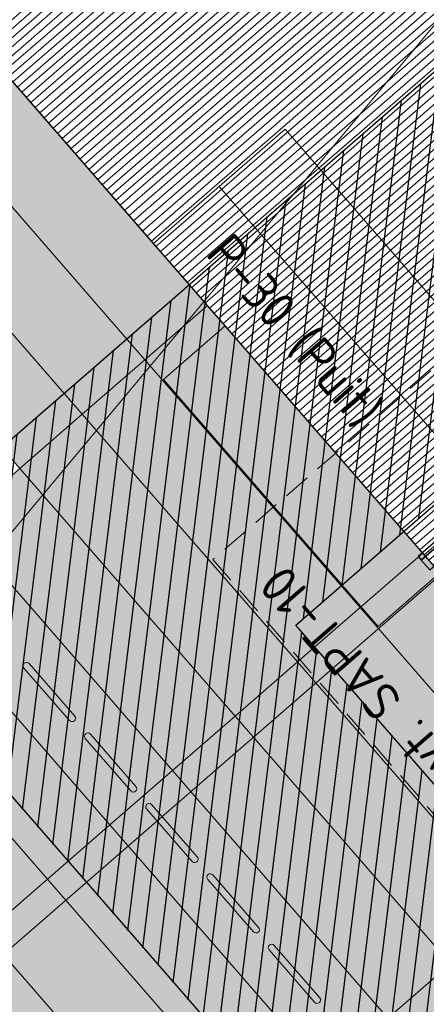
# Model space of a CAD drawing. Header units: millimetres. Extents: x 102382 to 164490, y 45733 to 103316.
# Tile 95 of 183: x 142233 to 143725, y 78232 to 81845. Entities that reach past the tile are written whole.
import ezdxf

# ---------------------------------------------------------------- set-up
doc = ezdxf.new("R2010")
doc.units = ezdxf.units.MM
doc.linetypes.add('Hidden 100.00_ 50.00', pattern=[150, 100, -50])
for name, color, linetype, true_color in [('_SA-KUJA', 1, 'Continuous', 0xff0000), ('_SA-KUJA_hatch', 7, 'Continuous', 0xffd9d9), ('_SA-PIIRE', 7, 'Continuous', 0x000000)]:
    doc.layers.add(name, color=color, linetype=linetype, true_color=true_color)
for name, color, linetype, lineweight, true_color in [('_SA-LAGI', 7, 'Continuous', 9, 0x5b5b5b), ('_SA-LAGI_eriosade seadmed', 7, 'Continuous', 5, 0x9900cc), ('_SA-PORAND', 7, 'Continuous', 9, 0x5b5b5b), ('_SA-PORAND_hatch', 254, 'Continuous', 9, 0xbebebe), ('_SA-PORAND_tekst', 7, 'Continuous', 9, 0x5b5b5b), ('_SA-TREPP_tekst', 7, 'Continuous', 0, 0x000000)]:
    doc.layers.add(name, color=color, linetype=linetype, lineweight=lineweight, true_color=true_color)
doc.styles.add('DIN Pro Medium-Medium', font='txt')

msp = doc.modelspace()

# ---------------------------------------------------------------- hatches: boundary and pattern name
at = {"layer": '_SA-KUJA_hatch'}
h = msp.add_hatch(dxfattribs=at)
h.set_pattern_fill('Hatch1', color=256, scale=500, angle=83, style=0, pattern_type=2)
h.set_pattern_definition([(83, (0, 0), (-62.034134, 7.616834), [])])
h.paths.add_polyline_path([(148088, 74053.2), (143246.3, 79623), (145544.4, 81620.6), (144449.8, 82259.2), (141553.4, 79741.3), (147182.4, 73265.9)], flags=0)
at = {"layer": '_SA-PORAND_hatch', "true_color": 0xffbf00}
h = msp.add_hatch(dxfattribs=at)
h.set_pattern_fill('Hatch1', color=40, scale=200, angle=41, style=0, pattern_type=2)
h.set_pattern_definition([(41, (0, 0), (-16.4014757, 18.8677395), [])])
h.paths.add_polyline_path([(148316.7, 83765.6), (143773.4, 79816.1), (142723.7, 81023.7), (140711.5, 83338.4), (144406.3, 86587.4), (144610.6, 86352.3), (144644.4, 86313.5), (144635.3, 86300.4), (144626.6, 86287.2), (144618, 86273.8), (144609.8, 86260.3), (144601.8, 86246.7), (144594.2, 86233.1), (144586.7, 86219.3), (144579.6, 86205.4), (144572.8, 86191.4), (144566.2, 86177.4), (144559.9, 86163.3), (144553.9, 86149.1), (144548.2, 86134.9), (144542.7, 86120.7), (144537.5, 86106.4), (144532.6, 86092.1), (144528, 86077.8), (144523.7, 86063.4), (144519.6, 86049.1), (144515.8, 86034.8), (144509, 86006.2), (144503.2, 85977.6), (144498.5, 85949.3), (144494.8, 85921.1), (144492, 85893.2), (144490.2, 85865.5), (144489.5, 85846.7), (144489.2, 85827.6), (144489.3, 85808.4), (144489.9, 85789.1), (144490.9, 85769.6), (144492.4, 85749.9), (144494.4, 85730.2), (144496.8, 85710.3), (144499.8, 85690.4), (144503.2, 85670.4), (144507.1, 85650.4), (144511.5, 85630.3), (144516.5, 85610.2), (144522, 85590.1), (144528, 85570.1), (144534.5, 85550.1), (144541.6, 85530.1), (144549.2, 85510.3), (144557.3, 85490.5), (144566, 85470.9), (144575.1, 85451.5), (144584.9, 85432.2), (144595.1, 85413.1), (144605.8, 85394.2), (144617.1, 85375.5), (144628.9, 85357.1), (144641.1, 85338.9), (144653.9, 85321.1), (144667.1, 85303.6), (144680.8, 85286.4), (144694.9, 85269.5), (144709.5, 85253), (144724.4, 85236.9), (144739.8, 85221.2), (144755.6, 85205.9), (144771.8, 85191), (144788.3, 85176.6), (144805.2, 85162.6), (144822.3, 85149.1), (144839.8, 85136.1), (144857.6, 85123.5), (144875.6, 85111.5), (144893.8, 85099.9), (144912.3, 85088.9), (144931, 85078.3), (144949.8, 85068.3), (144968.9, 85058.8), (144988, 85049.8), (145007.3, 85041.4), (145026.6, 85033.5), (145046.1, 85026), (145065.6, 85019.1), (145085.1, 85012.8), (145104.7, 85006.9), (145124.3, 85001.5), (145143.8, 84996.7), (145163.3, 84992.3), (145182.8, 84988.4), (145202.2, 84985), (145221.5, 84982.1), (145240.7, 84979.6), (145259.8, 84977.6), (145278.8, 84976.1), (145297.6, 84974.9), (145323.3, 84974), (145349.4, 84974), (145375.8, 84974.7), (145402.4, 84976.3), (145429.3, 84978.7), (145456.3, 84982), (145483.5, 84986.2), (145510.8, 84991.4), (145538.2, 84997.5), (145565.6, 85004.6), (145592.9, 85012.7), (145620.2, 85021.7), (145647.3, 85031.7), (145674.2, 85042.7), (145700.9, 85054.7), (145727.3, 85067.7), (145761.1, 85028.9), (146436.8, 84251.5), (146784, 84553.3), (147267, 84973.1)], flags=0)
h.paths.add_polyline_path([(143487.9, 82187), (143514.3, 82198.7), (143540.4, 82211.3), (143566.1, 82224.7), (143591.5, 82239), (143616.5, 82254.1), (143641, 82270.1), (143664.9, 82286.9), (143688.4, 82304.4), (143711.2, 82322.7), (143733.5, 82341.7), (143755, 82361.5), (143775.9, 82381.8), (143796.1, 82402.8), (143815.6, 82424.4), (143834.2, 82446.6), (143852.1, 82469.2), (143862.8, 82483.5), (143873.3, 82498.1), (143883.6, 82513), (143893.6, 82528.1), (143903.3, 82543.6), (143912.9, 82559.4), (143922.1, 82575.5), (143931, 82591.9), (143939.7, 82608.5), (143948.1, 82625.4), (143956.1, 82642.5), (143963.8, 82659.9), (143971.2, 82677.6), (143978.2, 82695.5), (143984.9, 82713.6), (143991.2, 82731.9), (143997.2, 82750.4), (144002.7, 82769.1), (144007.9, 82788), (144012.6, 82807.1), (144017, 82826.3), (144021, 82845.7), (144024.5, 82865.2), (144027.6, 82884.8), (144030.3, 82904.5), (144032.5, 82924.3), (144034.3, 82944.2), (144035.7, 82964.1), (144036.6, 82984.1), (144037.1, 83004.1), (144037.2, 83024.1), (144036.8, 83044.1), (144035.9, 83064.1), (144034.6, 83084.1), (144032.9, 83104.1), (144030.7, 83123.9), (144028.1, 83143.8), (144025, 83163.5), (144021.5, 83183.1), (144017.6, 83202.6), (144013.3, 83222), (144008.5, 83241.2), (144003.4, 83260.3), (143997.8, 83279.2), (143991.9, 83297.9), (143985.5, 83316.4), (143978.8, 83334.8), (143971.7, 83352.9), (143964.3, 83370.8), (143956.5, 83388.4), (143948.3, 83405.8), (143939.9, 83423), (143931.1, 83439.9), (143922, 83456.5), (143912.6, 83472.8), (143902.9, 83488.9), (143892.9, 83504.6), (143882.7, 83520.1), (143872.2, 83535.3), (143861.5, 83550.1), (143850.6, 83564.7), (143839.4, 83578.9), (143828, 83592.8), (143816.4, 83606.4), (143804.6, 83619.7), (143792.4, 83632.9), (143779.9, 83645.9), (143767, 83658.8), (143753.8, 83671.5), (143740.3, 83684), (143726.4, 83696.3), (143712.2, 83708.3), (143697.6, 83720.1), (143682.7, 83731.7), (143667.5, 83743), (143652, 83754.1), (143636.2, 83764.9), (143620.1, 83775.4), (143603.7, 83785.5), (143587.1, 83795.4), (143570.1, 83804.9), (143552.9, 83814.2), (143535.4, 83823), (143517.7, 83831.5), (143499.8, 83839.6), (143481.6, 83847.4), (143463.2, 83854.8), (143444.6, 83861.8), (143425.8, 83868.4), (143406.9, 83874.5), (143387.8, 83880.3), (143368.5, 83885.7), (143349.2, 83890.6), (143329.7, 83895.1), (143310.1, 83899.1), (143290.4, 83902.8), (143270.6, 83906), (143250.7, 83908.7), (143230.9, 83911), (143210.9, 83912.9), (143191, 83914.3), (143171.1, 83915.3), (143151.2, 83915.8), (143131.3, 83915.9), (143111.4, 83915.5), (143091.6, 83914.7), (143071.9, 83913.5), (143052.3, 83911.9), (143032.7, 83909.8), (143013.3, 83907.3), (142994, 83904.4), (142974.8, 83901.1), (142955.8, 83897.4), (142936.9, 83893.3), (142918.3, 83888.9), (142899.7, 83884), (142881.4, 83878.8), (142863.3, 83873.2), (142845.4, 83867.3), (142827.8, 83861), (142810.3, 83854.4), (142793.1, 83847.5), (142776.2, 83840.3), (142759.5, 83832.8), (142743, 83825), (142726.8, 83816.9), (142710.9, 83808.6), (142695.3, 83800), (142670.4, 83785.4), (142645.9, 83770), (142621.8, 83753.7), (142598.2, 83736.7), (142575.1, 83718.8), (142552.6, 83700.2), (142530.7, 83680.8), (142509.4, 83660.7), (142488.7, 83640), (142468.8, 83618.5), (142449.5, 83596.5), (142431.1, 83573.9), (142413.4, 83550.8), (142396.5, 83527.1), (142380.4, 83503), (142365.2, 83478.5), (142399.8, 83438.7), (142390.4, 83421.9), (142381.4, 83404.9), (142372.9, 83387.8), (142364.8, 83370.7), (142357.1, 83353.4), (142349.8, 83336.2), (142343, 83318.8), (142336.6, 83301.5), (142330.6, 83284.1), (142325.1, 83266.7), (142319.9, 83249.4), (142315.1, 83232), (142310.8, 83214.7), (142306.8, 83197.5), (142303.3, 83180.3), (142300.1, 83163.2), (142297, 83144.6), (142294.3, 83125.7), (142292.1, 83106.6), (142290.2, 83087.4), (142288.8, 83067.9), (142287.8, 83048.2), (142287.3, 83028.4), (142287.2, 83008.4), (142287.7, 82988.3), (142288.6, 82968), (142290, 82947.6), (142291.9, 82927.2), (142294.3, 82906.6), (142297.2, 82886), (142300.6, 82865.4), (142304.6, 82844.7), (142309.1, 82824), (142314.2, 82803.4), (142319.8, 82782.8), (142325.9, 82762.2), (142332.6, 82741.8), (142339.8, 82721.4), (142347.6, 82701.2), (142355.9, 82681.1), (142364.8, 82661.2), (142374.1, 82641.4), (142384, 82621.9), (142394.5, 82602.6), (142405.4, 82583.5), (142416.8, 82564.8), (142428.7, 82546.3), (142441.1, 82528.1), (142454, 82510.2), (142467.3, 82492.7), (142481, 82475.6), (142495.2, 82458.8), (142509.8, 82442.4), (142524.8, 82426.5), (142540.1, 82410.9), (142555.8, 82395.8), (142571.9, 82381.1), (142588.3, 82366.9), (142604.9, 82353.2), (142621.9, 82339.9), (142639.1, 82327.1), (142656.6, 82314.8), (142674.2, 82303), (142692.1, 82291.7), (142710.2, 82281), (142728.4, 82270.7), (142746.8, 82260.9), (142765.3, 82251.6), (142783.8, 82242.8), (142802.5, 82234.6), (142821.3, 82226.8), (142840, 82219.5), (142858.9, 82212.8), (142877.7, 82206.5), (142896.5, 82200.7), (142915.3, 82195.4), (142934, 82190.5), (142952.7, 82186.2), (142971.4, 82182.2), (142989.9, 82178.8), (143016.8, 82174.5), (143044.2, 82171), (143072, 82168.4), (143100.3, 82166.7), (143128.9, 82165.9), (143157.8, 82166.1), (143187, 82167.4), (143216.4, 82169.6), (143231.2, 82171.1), (143246, 82172.9), (143260.8, 82174.9), (143275.7, 82177.3), (143290.6, 82179.9), (143305.5, 82182.7), (143320.4, 82185.9), (143335.3, 82189.3), (143350.2, 82193), (143365, 82197), (143379.8, 82201.3), (143394.6, 82205.8), (143409.4, 82210.7), (143424.1, 82215.8), (143438.7, 82221.2), (143453.3, 82226.9)], flags=0)
at = {"layer": '_SA-PORAND_hatch', "true_color": 0xfafafa}
for points in [[(142921.5, 80796.1), (142131.6, 81704.7), (141902.2, 81505.3), (142692.1, 80596.6)], [(143252.6, 79488.5), (142462.7, 80397.2), (142233.2, 80197.7), (143023.1, 79289.1)], [(143023.1, 79289.1), (142233.2, 80197.7), (142003.8, 79998.3), (142793.7, 79089.6)], [(142793.7, 79089.6), (142003.8, 79998.3), (141774.4, 79798.9), (142564.3, 78890.2)], [(144501.3, 78978.7), (143711.4, 79887.4), (143482, 79688), (144271.9, 78779.3)], [(142564.3, 78890.2), (141774.4, 79798.9), (141544.9, 79599.4), (142334.8, 78690.8)], [(144271.9, 78779.3), (143482, 79688), (143252.6, 79488.5), (144042.5, 78579.8)], [(142334.8, 78690.8), (141544.9, 79599.4), (141315.5, 79400), (142105.4, 78491.3)], [(142895.3, 77582.6), (142105.4, 78491.3), (141876, 78291.9), (142665.9, 77383.2)]]:
    msp.add_hatch(color=7, dxfattribs=at).paths.add_polyline_path(points, flags=0)
at = {"layer": '_SA-PORAND_hatch', "true_color": 0xebebeb}
for points in [[(142692.1, 80596.6), (141902.2, 81505.3), (141672.8, 81305.9), (142462.7, 80397.2)], [(142462.7, 80397.2), (141672.8, 81305.9), (141443.3, 81106.4), (142233.2, 80197.7)], [(143482, 79688), (142692.1, 80596.6), (142462.7, 80397.2), (143252.6, 79488.5)], [(144042.5, 78579.8), (143252.6, 79488.5), (143023.1, 79289.1), (143813, 78380.4)], [(143124.7, 77782.1), (142334.8, 78690.8), (142105.4, 78491.3), (142895.3, 77582.6)], [(144602.9, 77471.7), (143813, 78380.4), (143583.6, 78181), (144373.5, 77272.3)]]:
    msp.add_hatch(color=7, dxfattribs=at).paths.add_polyline_path(points, flags=0)
at = {"layer": '_SA-PORAND_hatch', "true_color": 0xdcdcdc}
for points in [[(143711.4, 79887.4), (142921.5, 80796.1), (142692.1, 80596.6), (143482, 79688)], [(143813, 78380.4), (143023.1, 79289.1), (142793.7, 79089.6), (143583.6, 78181)], [(143583.6, 78181), (142793.7, 79089.6), (142564.3, 78890.2), (143354.2, 77981.5)], [(143354.2, 77981.5), (142564.3, 78890.2), (142334.8, 78690.8), (143124.7, 77782.1)]]:
    msp.add_hatch(color=254, dxfattribs=at).paths.add_polyline_path(points, flags=0)
at = {"layer": '_SA-PORAND_hatch'}
for points in [[(142416.1, 79273.3), (142416.3, 79273.1), (142416.4, 79272.9), (142416.6, 79272.7), (142416.8, 79272.5), (142417.1, 79272.3), (142417.3, 79272.1), (142417.5, 79271.9), (142417.7, 79271.7), (142418, 79271.5), (142418.2, 79271.4), (142418.4, 79271.2), (142418.7, 79271), (142418.9, 79270.9), (142419.2, 79270.7), (142419.5, 79270.6), (142419.8, 79270.4), (142420, 79270.3), (142420.3, 79270.1), (142420.6, 79270), (142420.9, 79269.9), (142421.2, 79269.8), (142421.5, 79269.7), (142421.8, 79269.6), (142422.1, 79269.5), (142422.4, 79269.4), (142422.7, 79269.3), (142423, 79269.2), (142423.3, 79269.2), (142423.7, 79269.1), (142424, 79269.1), (142424.3, 79269.1), (142424.6, 79269), (142425, 79269), (142425.3, 79269), (142425.6, 79269), (142425.9, 79269), (142426.2, 79269), (142426.6, 79269), (142426.9, 79269.1), (142427.2, 79269.1), (142427.5, 79269.2), (142427.8, 79269.2), (142428.1, 79269.3), (142428.5, 79269.4), (142428.8, 79269.4), (142429.1, 79269.5), (142429.4, 79269.6), (142429.7, 79269.7), (142429.9, 79269.8), (142430.2, 79269.9), (142430.5, 79270.1), (142430.8, 79270.2), (142431.1, 79270.3), (142431.3, 79270.4), (142431.6, 79270.6), (142431.9, 79270.7), (142432.1, 79270.9), (142432.3, 79271), (142432.6, 79271.2), (142432.8, 79271.4), (142433.1, 79271.5), (142433.3, 79271.7), (142433.5, 79271.9), (142433.7, 79272.1), (142433.9, 79272.3), (142434.1, 79272.4), (142434.3, 79272.6), (142434.5, 79272.8), (142434.7, 79273.1), (142434.9, 79273.3), (142435.1, 79273.5), (142435.3, 79273.7), (142435.5, 79274), (142435.6, 79274.2), (142435.8, 79274.4), (142436, 79274.7), (142436.1, 79274.9), (142436.3, 79275.2), (142436.5, 79275.5), (142436.6, 79275.7), (142436.7, 79276), (142436.9, 79276.3), (142437, 79276.6), (142437.1, 79276.9), (142437.2, 79277.2), (142437.3, 79277.5), (142437.4, 79277.8), (142437.5, 79278.1), (142437.6, 79278.4), (142437.7, 79278.7), (142437.8, 79279), (142437.8, 79279.3), (142437.9, 79279.7), (142437.9, 79280), (142437.9, 79280.3), (142438, 79280.6), (142438, 79281), (142438, 79281.3), (142438, 79281.6), (142438, 79281.9), (142438, 79282.2), (142438, 79282.6), (142437.9, 79282.9), (142437.9, 79283.2), (142437.8, 79283.5), (142437.8, 79283.8), (142437.7, 79284.1), (142437.7, 79284.5), (142437.6, 79284.8), (142437.5, 79285.1), (142437.4, 79285.4), (142437.3, 79285.7), (142437.2, 79285.9), (142437.1, 79286.2), (142437, 79286.5), (142436.8, 79286.8), (142436.7, 79287.1), (142436.6, 79287.3), (142436.4, 79287.6), (142436.3, 79287.8), (142436.1, 79288.1), (142436, 79288.3), (142435.8, 79288.6), (142435.6, 79288.8), (142435.5, 79289.1), (142435.3, 79289.3), (142435.1, 79289.5), (142434.9, 79289.7), (142267.6, 79482.2), (142267.5, 79482.4), (142267.3, 79482.6), (142267.1, 79482.8), (142266.9, 79483), (142266.7, 79483.2), (142266.4, 79483.4), (142266.2, 79483.5), (142266, 79483.7), (142265.8, 79483.9), (142265.5, 79484.1), (142265.3, 79484.3), (142265, 79484.4), (142264.8, 79484.6), (142264.5, 79484.8), (142264.2, 79484.9), (142264, 79485.1), (142263.7, 79485.2), (142263.4, 79485.3), (142263.1, 79485.5), (142262.8, 79485.6), (142262.5, 79485.7), (142262.2, 79485.8), (142261.9, 79485.9), (142261.6, 79486), (142261.3, 79486.1), (142261, 79486.1), (142260.7, 79486.2), (142260.4, 79486.3), (142260, 79486.3), (142259.7, 79486.4), (142259.4, 79486.4), (142259.1, 79486.4), (142258.8, 79486.4), (142258.4, 79486.5), (142258.1, 79486.5), (142257.8, 79486.4), (142257.5, 79486.4), (142257.1, 79486.4), (142256.8, 79486.4), (142256.5, 79486.3), (142256.2, 79486.3), (142255.9, 79486.2), (142255.6, 79486.2), (142255.3, 79486.1), (142255, 79486), (142254.6, 79485.9), (142254.4, 79485.8), (142254.1, 79485.7), (142253.8, 79485.6), (142253.5, 79485.5), (142253.2, 79485.4), (142252.9, 79485.3), (142252.6, 79485.1), (142252.4, 79485), (142252.1, 79484.9), (142251.9, 79484.7), (142251.6, 79484.6), (142251.4, 79484.4), (142251.1, 79484.3), (142250.9, 79484.1), (142250.7, 79483.9), (142250.4, 79483.7), (142250.2, 79483.6), (142250, 79483.4), (142249.8, 79483.2), (142249.6, 79483), (142249.4, 79482.8), (142249.2, 79482.6), (142249, 79482.4), (142248.8, 79482.2), (142248.6, 79482), (142248.4, 79481.7), (142248.2, 79481.5), (142248.1, 79481.3), (142247.9, 79481), (142247.7, 79480.8), (142247.6, 79480.5), (142247.4, 79480.2), (142247.3, 79480), (142247.1, 79479.7), (142247, 79479.4), (142246.8, 79479.1), (142246.7, 79478.9), (142246.6, 79478.6), (142246.5, 79478.3), (142246.4, 79478), (142246.3, 79477.7), (142246.2, 79477.4), (142246.1, 79477.1), (142246, 79476.7), (142246, 79476.4), (142245.9, 79476.1), (142245.8, 79475.8), (142245.8, 79475.5), (142245.8, 79475.1), (142245.7, 79474.8), (142245.7, 79474.5), (142245.7, 79474.2), (142245.7, 79473.9), (142245.7, 79473.5), (142245.7, 79473.2), (142245.8, 79472.9), (142245.8, 79472.6), (142245.8, 79472.3), (142245.9, 79471.9), (142245.9, 79471.6), (142246, 79471.3), (142246.1, 79471), (142246.1, 79470.7), (142246.2, 79470.4), (142246.3, 79470.1), (142246.4, 79469.8), (142246.5, 79469.5), (142246.6, 79469.2), (142246.8, 79468.9), (142246.9, 79468.7), (142247, 79468.4), (142247.2, 79468.1), (142247.3, 79467.9), (142247.4, 79467.6), (142247.6, 79467.4), (142247.7, 79467.1), (142247.9, 79466.9), (142248.1, 79466.6), (142248.2, 79466.4), (142248.4, 79466.2), (142248.6, 79466), (142248.8, 79465.8)], [(142640.8, 79014.8), (142641, 79014.6), (142641.2, 79014.3), (142641.4, 79014.1), (142641.6, 79013.9), (142641.8, 79013.7), (142642, 79013.6), (142642.2, 79013.4), (142642.5, 79013.2), (142642.7, 79013), (142642.9, 79012.8), (142643.2, 79012.6), (142643.4, 79012.5), (142643.7, 79012.3), (142644, 79012.2), (142644.2, 79012), (142644.5, 79011.9), (142644.8, 79011.7), (142645.1, 79011.6), (142645.3, 79011.5), (142645.6, 79011.3), (142645.9, 79011.2), (142646.2, 79011.1), (142646.5, 79011), (142646.8, 79010.9), (142647.2, 79010.9), (142647.5, 79010.8), (142647.8, 79010.7), (142648.1, 79010.6), (142648.4, 79010.6), (142648.7, 79010.6), (142649.1, 79010.5), (142649.4, 79010.5), (142649.7, 79010.5), (142650, 79010.5), (142650.3, 79010.5), (142650.7, 79010.5), (142651, 79010.5), (142651.3, 79010.5), (142651.6, 79010.5), (142652, 79010.6), (142652.3, 79010.6), (142652.6, 79010.7), (142652.9, 79010.7), (142653.2, 79010.8), (142653.5, 79010.9), (142653.8, 79011), (142654.1, 79011.1), (142654.4, 79011.2), (142654.7, 79011.3), (142655, 79011.4), (142655.3, 79011.5), (142655.5, 79011.6), (142655.8, 79011.8), (142656.1, 79011.9), (142656.3, 79012), (142656.6, 79012.2), (142656.8, 79012.3), (142657.1, 79012.5), (142657.3, 79012.7), (142657.6, 79012.8), (142657.8, 79013), (142658, 79013.2), (142658.2, 79013.3), (142658.5, 79013.5), (142658.7, 79013.7), (142658.9, 79013.9), (142659.1, 79014.1), (142659.3, 79014.3), (142659.5, 79014.5), (142659.7, 79014.7), (142659.8, 79014.9), (142660, 79015.2), (142660.2, 79015.4), (142660.4, 79015.6), (142660.6, 79015.9), (142660.7, 79016.1), (142660.9, 79016.4), (142661.1, 79016.7), (142661.2, 79016.9), (142661.3, 79017.2), (142661.5, 79017.5), (142661.6, 79017.8), (142661.7, 79018.1), (142661.9, 79018.3), (142662, 79018.6), (142662.1, 79018.9), (142662.2, 79019.2), (142662.3, 79019.6), (142662.4, 79019.9), (142662.4, 79020.2), (142662.5, 79020.5), (142662.6, 79020.8), (142662.6, 79021.1), (142662.7, 79021.4), (142662.7, 79021.8), (142662.7, 79022.1), (142662.7, 79022.4), (142662.7, 79022.7), (142662.8, 79023.1), (142662.7, 79023.4), (142662.7, 79023.7), (142662.7, 79024), (142662.7, 79024.3), (142662.6, 79024.7), (142662.6, 79025), (142662.5, 79025.3), (142662.5, 79025.6), (142662.4, 79025.9), (142662.3, 79026.2), (142662.2, 79026.5), (142662.1, 79026.8), (142662, 79027.1), (142661.9, 79027.4), (142661.8, 79027.7), (142661.7, 79028), (142661.6, 79028.2), (142661.4, 79028.5), (142661.3, 79028.8), (142661.2, 79029.1), (142661, 79029.3), (142660.9, 79029.6), (142660.7, 79029.8), (142660.5, 79030), (142660.4, 79030.3), (142660.2, 79030.5), (142660, 79030.7), (142659.9, 79030.9), (142659.7, 79031.2), (142492.4, 79223.6), (142492.2, 79223.8), (142492, 79224), (142491.8, 79224.2), (142491.6, 79224.4), (142491.4, 79224.6), (142491.2, 79224.8), (142491, 79225), (142490.7, 79225.2), (142490.5, 79225.4), (142490.3, 79225.6), (142490, 79225.7), (142489.8, 79225.9), (142489.5, 79226.1), (142489.2, 79226.2), (142489, 79226.4), (142488.7, 79226.5), (142488.4, 79226.6), (142488.1, 79226.8), (142487.9, 79226.9), (142487.6, 79227), (142487.3, 79227.1), (142487, 79227.2), (142486.7, 79227.3), (142486.4, 79227.4), (142486.1, 79227.5), (142485.7, 79227.6), (142485.4, 79227.7), (142485.1, 79227.7), (142484.8, 79227.8), (142484.5, 79227.8), (142484.2, 79227.9), (142483.8, 79227.9), (142483.5, 79227.9), (142483.2, 79227.9), (142482.9, 79227.9), (142482.5, 79227.9), (142482.2, 79227.9), (142481.9, 79227.9), (142481.6, 79227.8), (142481.3, 79227.8), (142480.9, 79227.7), (142480.6, 79227.7), (142480.3, 79227.6), (142480, 79227.6), (142479.7, 79227.5), (142479.4, 79227.4), (142479.1, 79227.3), (142478.8, 79227.2), (142478.5, 79227.1), (142478.2, 79227), (142477.9, 79226.9), (142477.7, 79226.7), (142477.4, 79226.6), (142477.1, 79226.5), (142476.9, 79226.3), (142476.6, 79226.2), (142476.4, 79226), (142476.1, 79225.9), (142475.9, 79225.7), (142475.6, 79225.5), (142475.4, 79225.4), (142475.2, 79225.2), (142475, 79225), (142474.8, 79224.8), (142474.5, 79224.7), (142474.3, 79224.5), (142474.1, 79224.3), (142473.9, 79224.1), (142473.7, 79223.9), (142473.6, 79223.6), (142473.4, 79223.4), (142473.2, 79223.2), (142473, 79223), (142472.8, 79222.7), (142472.6, 79222.5), (142472.5, 79222.2), (142472.3, 79222), (142472.2, 79221.7), (142472, 79221.4), (142471.9, 79221.2), (142471.7, 79220.9), (142471.6, 79220.6), (142471.5, 79220.3), (142471.3, 79220), (142471.2, 79219.7), (142471.1, 79219.4), (142471, 79219.1), (142470.9, 79218.8), (142470.8, 79218.5), (142470.8, 79218.2), (142470.7, 79217.9), (142470.6, 79217.6), (142470.6, 79217.2), (142470.5, 79216.9), (142470.5, 79216.6), (142470.5, 79216.3), (142470.5, 79216), (142470.5, 79215.6), (142470.5, 79215.3), (142470.5, 79215), (142470.5, 79214.7), (142470.5, 79214.3), (142470.5, 79214), (142470.6, 79213.7), (142470.6, 79213.4), (142470.7, 79213.1), (142470.7, 79212.8), (142470.8, 79212.5), (142470.9, 79212.2), (142471, 79211.9), (142471.1, 79211.6), (142471.2, 79211.3), (142471.3, 79211), (142471.4, 79210.7), (142471.5, 79210.4), (142471.6, 79210.1), (142471.8, 79209.9), (142471.9, 79209.6), (142472, 79209.3), (142472.2, 79209.1), (142472.3, 79208.8), (142472.5, 79208.6), (142472.7, 79208.3), (142472.8, 79208.1), (142473, 79207.9), (142473.2, 79207.6), (142473.3, 79207.4), (142473.5, 79207.2)], [(142698.3, 78948.7), (142698.1, 78948.9), (142697.9, 78949.1), (142697.7, 78949.3), (142697.6, 78949.5), (142697.4, 78949.8), (142697.2, 78950), (142697.1, 78950.3), (142696.9, 78950.5), (142696.8, 78950.8), (142696.6, 78951), (142696.5, 78951.3), (142696.4, 78951.6), (142696.3, 78951.9), (142696.1, 78952.1), (142696, 78952.4), (142695.9, 78952.7), (142695.8, 78953), (142695.7, 78953.3), (142695.6, 78953.6), (142695.6, 78953.9), (142695.5, 78954.2), (142695.4, 78954.5), (142695.4, 78954.9), (142695.3, 78955.2), (142695.3, 78955.5), (142695.2, 78955.8), (142695.2, 78956.1), (142695.2, 78956.4), (142695.2, 78956.8), (142695.2, 78957.1), (142695.2, 78957.4), (142695.2, 78957.7), (142695.3, 78958.1), (142695.3, 78958.4), (142695.3, 78958.7), (142695.4, 78959), (142695.5, 78959.3), (142695.5, 78959.7), (142695.6, 78960), (142695.7, 78960.3), (142695.8, 78960.6), (142695.9, 78960.9), (142696, 78961.2), (142696.1, 78961.5), (142696.2, 78961.8), (142696.3, 78962.1), (142696.5, 78962.3), (142696.6, 78962.6), (142696.8, 78962.9), (142696.9, 78963.2), (142697.1, 78963.4), (142697.2, 78963.7), (142697.4, 78963.9), (142697.6, 78964.2), (142697.7, 78964.4), (142697.9, 78964.7), (142698.1, 78964.9), (142698.3, 78965.1), (142698.5, 78965.3), (142698.7, 78965.5), (142698.9, 78965.7), (142699.1, 78965.9), (142699.3, 78966.1), (142699.5, 78966.3), (142699.7, 78966.5), (142699.9, 78966.7), (142700.2, 78966.8), (142700.4, 78967), (142700.6, 78967.2), (142700.9, 78967.3), (142701.1, 78967.5), (142701.4, 78967.6), (142701.6, 78967.8), (142701.9, 78967.9), (142702.1, 78968.1), (142702.4, 78968.2), (142702.7, 78968.3), (142703, 78968.4), (142703.3, 78968.6), (142703.6, 78968.7), (142703.8, 78968.8), (142704.1, 78968.9), (142704.4, 78968.9), (142704.8, 78969), (142705.1, 78969.1), (142705.4, 78969.1), (142705.7, 78969.2), (142706, 78969.3), (142706.3, 78969.3), (142706.6, 78969.3), (142707, 78969.3), (142707.3, 78969.4), (142707.6, 78969.4), (142707.9, 78969.4), (142708.3, 78969.4), (142708.6, 78969.3), (142708.9, 78969.3), (142709.2, 78969.3), (142709.5, 78969.2), (142709.9, 78969.2), (142710.2, 78969.1), (142710.5, 78969.1), (142710.8, 78969), (142711.1, 78968.9), (142711.4, 78968.8), (142711.7, 78968.7), (142712, 78968.6), (142712.3, 78968.5), (142712.6, 78968.4), (142712.9, 78968.2), (142713.2, 78968.1), (142713.5, 78968), (142713.7, 78967.8), (142714, 78967.7), (142714.3, 78967.5), (142714.5, 78967.3), (142714.8, 78967.2), (142715, 78967), (142715.3, 78966.8), (142715.5, 78966.6), (142715.7, 78966.5), (142715.9, 78966.3), (142716.2, 78966.1), (142716.4, 78965.9), (142716.6, 78965.7), (142716.8, 78965.5), (142717, 78965.3), (142717.1, 78965.1), (142884.4, 78772.6), (142884.6, 78772.4), (142884.8, 78772.2), (142885, 78772), (142885.1, 78771.7), (142885.3, 78771.5), (142885.5, 78771.3), (142885.6, 78771), (142885.8, 78770.8), (142885.9, 78770.5), (142886.1, 78770.2), (142886.2, 78770), (142886.3, 78769.7), (142886.4, 78769.4), (142886.6, 78769.1), (142886.7, 78768.9), (142886.8, 78768.6), (142886.9, 78768.3), (142887, 78768), (142887.1, 78767.7), (142887.1, 78767.4), (142887.2, 78767.1), (142887.3, 78766.7), (142887.3, 78766.4), (142887.4, 78766.1), (142887.4, 78765.8), (142887.5, 78765.5), (142887.5, 78765.2), (142887.5, 78764.8), (142887.5, 78764.5), (142887.5, 78764.2), (142887.5, 78763.9), (142887.5, 78763.5), (142887.4, 78763.2), (142887.4, 78762.9), (142887.4, 78762.6), (142887.3, 78762.3), (142887.3, 78761.9), (142887.2, 78761.6), (142887.1, 78761.3), (142887, 78761), (142886.9, 78760.7), (142886.8, 78760.4), (142886.7, 78760.1), (142886.6, 78759.8), (142886.5, 78759.5), (142886.4, 78759.2), (142886.2, 78758.9), (142886.1, 78758.7), (142885.9, 78758.4), (142885.8, 78758.1), (142885.6, 78757.9), (142885.5, 78757.6), (142885.3, 78757.4), (142885.1, 78757.1), (142885, 78756.9), (142884.8, 78756.6), (142884.6, 78756.4), (142884.4, 78756.2), (142884.2, 78756), (142884, 78755.8), (142883.8, 78755.6), (142883.6, 78755.4), (142883.4, 78755.2), (142883.2, 78755), (142883, 78754.8), (142882.8, 78754.6), (142882.5, 78754.5), (142882.3, 78754.3), (142882.1, 78754.1), (142881.8, 78754), (142881.6, 78753.8), (142881.3, 78753.6), (142881.1, 78753.5), (142880.8, 78753.4), (142880.6, 78753.2), (142880.3, 78753.1), (142880, 78753), (142879.7, 78752.8), (142879.4, 78752.7), (142879.2, 78752.6), (142878.9, 78752.5), (142878.6, 78752.4), (142878.3, 78752.4), (142877.9, 78752.3), (142877.6, 78752.2), (142877.3, 78752.1), (142877, 78752.1), (142876.7, 78752), (142876.4, 78752), (142876.1, 78752), (142875.7, 78751.9), (142875.4, 78751.9), (142875.1, 78751.9), (142874.8, 78751.9), (142874.4, 78751.9), (142874.1, 78751.9), (142873.8, 78752), (142873.5, 78752), (142873.2, 78752.1), (142872.8, 78752.1), (142872.5, 78752.2), (142872.2, 78752.2), (142871.9, 78752.3), (142871.6, 78752.4), (142871.3, 78752.5), (142871, 78752.6), (142870.7, 78752.7), (142870.4, 78752.8), (142870.1, 78752.9), (142869.8, 78753), (142869.5, 78753.2), (142869.2, 78753.3), (142869, 78753.5), (142868.7, 78753.6), (142868.4, 78753.8), (142868.2, 78753.9), (142867.9, 78754.1), (142867.7, 78754.3), (142867.4, 78754.5), (142867.2, 78754.6), (142867, 78754.8), (142866.8, 78755), (142866.5, 78755.2), (142866.3, 78755.4), (142866.1, 78755.6), (142865.9, 78755.8), (142865.7, 78756), (142865.6, 78756.2)], [(142923, 78690.1), (142922.8, 78690.3), (142922.7, 78690.6), (142922.5, 78690.8), (142922.3, 78691), (142922.2, 78691.2), (142922, 78691.5), (142921.8, 78691.7), (142921.7, 78692), (142921.5, 78692.2), (142921.4, 78692.5), (142921.3, 78692.8), (142921.1, 78693), (142921, 78693.3), (142920.9, 78693.6), (142920.8, 78693.9), (142920.7, 78694.2), (142920.6, 78694.5), (142920.5, 78694.8), (142920.4, 78695.1), (142920.3, 78695.4), (142920.2, 78695.7), (142920.2, 78696), (142920.1, 78696.3), (142920.1, 78696.6), (142920, 78696.9), (142920, 78697.3), (142920, 78697.6), (142920, 78697.9), (142920, 78698.2), (142920, 78698.6), (142920, 78698.9), (142920, 78699.2), (142920, 78699.5), (142920, 78699.8), (142920.1, 78700.2), (142920.1, 78700.5), (142920.2, 78700.8), (142920.3, 78701.1), (142920.3, 78701.4), (142920.4, 78701.7), (142920.5, 78702), (142920.6, 78702.3), (142920.7, 78702.6), (142920.8, 78702.9), (142921, 78703.2), (142921.1, 78703.5), (142921.2, 78703.8), (142921.4, 78704.1), (142921.5, 78704.4), (142921.7, 78704.6), (142921.8, 78704.9), (142922, 78705.1), (142922.1, 78705.4), (142922.3, 78705.6), (142922.5, 78705.9), (142922.7, 78706.1), (142922.9, 78706.3), (142923, 78706.6), (142923.2, 78706.8), (142923.4, 78707), (142923.6, 78707.2), (142923.8, 78707.4), (142924, 78707.6), (142924.2, 78707.8), (142924.5, 78707.9), (142924.7, 78708.1), (142924.9, 78708.3), (142925.1, 78708.5), (142925.4, 78708.6), (142925.6, 78708.8), (142925.9, 78708.9), (142926.1, 78709.1), (142926.4, 78709.2), (142926.6, 78709.4), (142926.9, 78709.5), (142927.2, 78709.7), (142927.4, 78709.8), (142927.7, 78709.9), (142928, 78710), (142928.3, 78710.1), (142928.6, 78710.2), (142928.9, 78710.3), (142929.2, 78710.4), (142929.5, 78710.5), (142929.8, 78710.5), (142930.1, 78710.6), (142930.4, 78710.7), (142930.7, 78710.7), (142931.1, 78710.8), (142931.4, 78710.8), (142931.7, 78710.8), (142932, 78710.8), (142932.4, 78710.8), (142932.7, 78710.8), (142933, 78710.8), (142933.3, 78710.8), (142933.6, 78710.8), (142934, 78710.7), (142934.3, 78710.7), (142934.6, 78710.6), (142934.9, 78710.6), (142935.2, 78710.5), (142935.5, 78710.4), (142935.9, 78710.4), (142936.2, 78710.3), (142936.5, 78710.2), (142936.8, 78710.1), (142937.1, 78709.9), (142937.4, 78709.8), (142937.6, 78709.7), (142937.9, 78709.6), (142938.2, 78709.4), (142938.5, 78709.3), (142938.7, 78709.1), (142939, 78709), (142939.3, 78708.8), (142939.5, 78708.6), (142939.8, 78708.5), (142940, 78708.3), (142940.2, 78708.1), (142940.5, 78707.9), (142940.7, 78707.7), (142940.9, 78707.5), (142941.1, 78707.3), (142941.3, 78707.1), (142941.5, 78706.9), (142941.7, 78706.7), (142941.9, 78706.5), (143109.2, 78514.1), (143109.4, 78513.9), (143109.5, 78513.6), (143109.7, 78513.4), (143109.9, 78513.2), (143110, 78513), (143110.2, 78512.7), (143110.4, 78512.5), (143110.5, 78512.2), (143110.7, 78512), (143110.8, 78511.7), (143110.9, 78511.4), (143111.1, 78511.2), (143111.2, 78510.9), (143111.3, 78510.6), (143111.4, 78510.3), (143111.5, 78510), (143111.6, 78509.7), (143111.7, 78509.4), (143111.8, 78509.1), (143111.9, 78508.8), (143112, 78508.5), (143112, 78508.2), (143112.1, 78507.9), (143112.1, 78507.6), (143112.2, 78507.3), (143112.2, 78506.9), (143112.2, 78506.6), (143112.2, 78506.3), (143112.2, 78506), (143112.2, 78505.7), (143112.2, 78505.3), (143112.2, 78505), (143112.2, 78504.7), (143112.2, 78504.4), (143112.1, 78504), (143112.1, 78503.7), (143112, 78503.4), (143111.9, 78503.1), (143111.9, 78502.8), (143111.8, 78502.5), (143111.7, 78502.2), (143111.6, 78501.9), (143111.5, 78501.6), (143111.4, 78501.3), (143111.2, 78501), (143111.1, 78500.7), (143111, 78500.4), (143110.8, 78500.1), (143110.7, 78499.9), (143110.5, 78499.6), (143110.4, 78499.3), (143110.2, 78499.1), (143110.1, 78498.8), (143109.9, 78498.6), (143109.7, 78498.3), (143109.5, 78498.1), (143109.3, 78497.9), (143109.2, 78497.6), (143109, 78497.4), (143108.8, 78497.2), (143108.6, 78497), (143108.4, 78496.8), (143108.2, 78496.6), (143107.9, 78496.4), (143107.7, 78496.3), (143107.5, 78496.1), (143107.3, 78495.9), (143107.1, 78495.7), (143106.8, 78495.6), (143106.6, 78495.4), (143106.3, 78495.3), (143106.1, 78495.1), (143105.8, 78495), (143105.6, 78494.8), (143105.3, 78494.7), (143105, 78494.6), (143104.8, 78494.4), (143104.5, 78494.3), (143104.2, 78494.2), (143103.9, 78494.1), (143103.6, 78494), (143103.3, 78493.9), (143103, 78493.8), (143102.7, 78493.7), (143102.4, 78493.7), (143102.1, 78493.6), (143101.8, 78493.5), (143101.4, 78493.5), (143101.1, 78493.5), (143100.8, 78493.4), (143100.5, 78493.4), (143100.2, 78493.4), (143099.8, 78493.4), (143099.5, 78493.4), (143099.2, 78493.4), (143098.9, 78493.4), (143098.6, 78493.4), (143098.2, 78493.5), (143097.9, 78493.5), (143097.6, 78493.6), (143097.3, 78493.6), (143097, 78493.7), (143096.6, 78493.8), (143096.3, 78493.8), (143096, 78493.9), (143095.7, 78494), (143095.4, 78494.1), (143095.1, 78494.3), (143094.8, 78494.4), (143094.6, 78494.5), (143094.3, 78494.6), (143094, 78494.8), (143093.7, 78494.9), (143093.5, 78495.1), (143093.2, 78495.2), (143092.9, 78495.4), (143092.7, 78495.6), (143092.4, 78495.7), (143092.2, 78495.9), (143092, 78496.1), (143091.7, 78496.3), (143091.5, 78496.5), (143091.3, 78496.7), (143091.1, 78496.9), (143090.9, 78497.1), (143090.7, 78497.3), (143090.5, 78497.5), (143090.3, 78497.7)], [(143147.8, 78431.6), (143147.6, 78431.8), (143147.4, 78432), (143147.2, 78432.2), (143147.1, 78432.5), (143146.9, 78432.7), (143146.7, 78432.9), (143146.6, 78433.2), (143146.4, 78433.4), (143146.3, 78433.7), (143146.1, 78434), (143146, 78434.2), (143145.9, 78434.5), (143145.7, 78434.8), (143145.6, 78435.1), (143145.5, 78435.3), (143145.4, 78435.6), (143145.3, 78435.9), (143145.2, 78436.2), (143145.1, 78436.5), (143145.1, 78436.8), (143145, 78437.1), (143144.9, 78437.5), (143144.9, 78437.8), (143144.8, 78438.1), (143144.8, 78438.4), (143144.7, 78438.7), (143144.7, 78439), (143144.7, 78439.4), (143144.7, 78439.7), (143144.7, 78440), (143144.7, 78440.3), (143144.7, 78440.7), (143144.8, 78441), (143144.8, 78441.3), (143144.8, 78441.6), (143144.9, 78441.9), (143144.9, 78442.3), (143145, 78442.6), (143145.1, 78442.9), (143145.2, 78443.2), (143145.3, 78443.5), (143145.4, 78443.8), (143145.5, 78444.1), (143145.6, 78444.4), (143145.7, 78444.7), (143145.8, 78445), (143146, 78445.3), (143146.1, 78445.5), (143146.2, 78445.8), (143146.4, 78446.1), (143146.6, 78446.3), (143146.7, 78446.6), (143146.9, 78446.8), (143147.1, 78447.1), (143147.2, 78447.3), (143147.4, 78447.6), (143147.6, 78447.8), (143147.8, 78448), (143148, 78448.2), (143148.2, 78448.4), (143148.4, 78448.6), (143148.6, 78448.8), (143148.8, 78449), (143149, 78449.2), (143149.2, 78449.4), (143149.4, 78449.6), (143149.6, 78449.7), (143149.9, 78449.9), (143150.1, 78450.1), (143150.4, 78450.2), (143150.6, 78450.4), (143150.9, 78450.6), (143151.1, 78450.7), (143151.4, 78450.8), (143151.6, 78451), (143151.9, 78451.1), (143152.2, 78451.2), (143152.5, 78451.4), (143152.8, 78451.5), (143153, 78451.6), (143153.3, 78451.7), (143153.6, 78451.8), (143153.9, 78451.9), (143154.2, 78451.9), (143154.6, 78452), (143154.9, 78452.1), (143155.2, 78452.1), (143155.5, 78452.2), (143155.8, 78452.2), (143156.1, 78452.2), (143156.5, 78452.3), (143156.8, 78452.3), (143157.1, 78452.3), (143157.4, 78452.3), (143157.7, 78452.3), (143158.1, 78452.3), (143158.4, 78452.2), (143158.7, 78452.2), (143159, 78452.1), (143159.4, 78452.1), (143159.7, 78452), (143160, 78452), (143160.3, 78451.9), (143160.6, 78451.8), (143160.9, 78451.7), (143161.2, 78451.6), (143161.5, 78451.5), (143161.8, 78451.4), (143162.1, 78451.3), (143162.4, 78451.2), (143162.7, 78451), (143163, 78450.9), (143163.2, 78450.7), (143163.5, 78450.6), (143163.8, 78450.4), (143164, 78450.3), (143164.3, 78450.1), (143164.5, 78449.9), (143164.7, 78449.7), (143165, 78449.6), (143165.2, 78449.4), (143165.4, 78449.2), (143165.6, 78449), (143165.9, 78448.8), (143166.1, 78448.6), (143166.3, 78448.4), (143166.4, 78448.2), (143166.6, 78448), (143333.9, 78255.5), (143334.1, 78255.3), (143334.3, 78255.1), (143334.5, 78254.9), (143334.6, 78254.7), (143334.8, 78254.4), (143335, 78254.2), (143335.1, 78253.9), (143335.3, 78253.7), (143335.4, 78253.4), (143335.6, 78253.2), (143335.7, 78252.9), (143335.8, 78252.6), (143335.9, 78252.3), (143336.1, 78252.1), (143336.2, 78251.8), (143336.3, 78251.5), (143336.4, 78251.2), (143336.5, 78250.9), (143336.6, 78250.6), (143336.6, 78250.3), (143336.7, 78250), (143336.8, 78249.7), (143336.8, 78249.4), (143336.9, 78249), (143336.9, 78248.7), (143336.9, 78248.4), (143337, 78248.1), (143337, 78247.8), (143337, 78247.4), (143337, 78247.1), (143337, 78246.8), (143337, 78246.5), (143336.9, 78246.1), (143336.9, 78245.8), (143336.9, 78245.5), (143336.8, 78245.2), (143336.7, 78244.9), (143336.7, 78244.5), (143336.6, 78244.2), (143336.5, 78243.9), (143336.4, 78243.6), (143336.3, 78243.3), (143336.2, 78243), (143336.1, 78242.7), (143336, 78242.4), (143335.9, 78242.1), (143335.7, 78241.9), (143335.6, 78241.6), (143335.4, 78241.3), (143335.3, 78241), (143335.1, 78240.8), (143335, 78240.5), (143334.8, 78240.3), (143334.6, 78240), (143334.5, 78239.8), (143334.3, 78239.6), (143334.1, 78239.3), (143333.9, 78239.1), (143333.7, 78238.9), (143333.5, 78238.7), (143333.3, 78238.5), (143333.1, 78238.3), (143332.9, 78238.1), (143332.7, 78237.9), (143332.5, 78237.7), (143332.3, 78237.5), (143332, 78237.4), (143331.8, 78237.2), (143331.6, 78237), (143331.3, 78236.9), (143331.1, 78236.7), (143330.8, 78236.6), (143330.6, 78236.4), (143330.3, 78236.3), (143330.1, 78236.1), (143329.8, 78236), (143329.5, 78235.9), (143329.2, 78235.8), (143328.9, 78235.7), (143328.6, 78235.5), (143328.4, 78235.4), (143328.1, 78235.4), (143327.7, 78235.3), (143327.4, 78235.2), (143327.1, 78235.1), (143326.8, 78235.1), (143326.5, 78235), (143326.2, 78235), (143325.9, 78234.9), (143325.6, 78234.9), (143325.2, 78234.9), (143324.9, 78234.8), (143324.6, 78234.8), (143324.3, 78234.8), (143323.9, 78234.8), (143323.6, 78234.9), (143323.3, 78234.9), (143323, 78234.9), (143322.7, 78235), (143322.3, 78235), (143322, 78235.1), (143321.7, 78235.1), (143321.4, 78235.2), (143321.1, 78235.3), (143320.8, 78235.4), (143320.5, 78235.5), (143320.2, 78235.6), (143319.9, 78235.7), (143319.6, 78235.8), (143319.3, 78236), (143319, 78236.1), (143318.7, 78236.2), (143318.5, 78236.4), (143318.2, 78236.5), (143317.9, 78236.7), (143317.7, 78236.9), (143317.4, 78237), (143317.2, 78237.2), (143316.9, 78237.4), (143316.7, 78237.6), (143316.5, 78237.7), (143316.3, 78237.9), (143316, 78238.1), (143315.8, 78238.3), (143315.6, 78238.5), (143315.4, 78238.7), (143315.2, 78238.9), (143315.1, 78239.1)]]:
    msp.add_hatch(color=256, dxfattribs=at).paths.add_polyline_path(points, flags=0)

# ---------------------------------------------------------------- linework, layer by layer
at = {"layer": '_SA-KUJA', "color": 1, "true_color": 0xff0000}
msp.add_lwpolyline([(148088, 74053.2), (143246.3, 79623), (145544.4, 81620.6), (144449.8, 82259.2), (141553.4, 79741.3), (147182.4, 73265.9)], close=True, dxfattribs=at)
at = {"layer": '_SA-LAGI'}
for points in [[(141129.7, 69886), (147552.3, 75469), (138360.9, 86042.5), (134155.4, 82386.8), (132007.2, 80532.6), (122900, 72615.8), (122910, 67510), (123110, 67510), (123110, 67400), (127185, 67402.2), (127185, 67510), (127605, 67510), (127605.4, 67402.4), (132880, 67405.2), (138807.2, 72557.6), (138879.4, 72474.6), (138971.3, 72369)], [(140683.3, 83370.8), (143778.7, 79810), (138744.8, 75434.2), (135649.5, 78995)]]:
    msp.add_lwpolyline(points, close=True, dxfattribs=at)
at = {"layer": '_SA-LAGI_eriosade seadmed'}
msp.add_line((147053.7, 85788.1), (138311.9, 75292.1), dxfattribs=at)
at = {"layer": '_SA-PIIRE'}
for points in [[(148329.1, 83903.6), (143694.5, 79874.8), (143706.3, 79861.2), (148341, 83890)], [(148341, 83890), (143706.3, 79861.2), (143737.2, 79825.8), (148371.8, 83854.6)]]:
    msp.add_lwpolyline(points, close=True, dxfattribs=at)
at = {"layer": '_SA-PORAND'}
for p, q in [((142723.7, 81023.7), (140711.5, 83338.4)), ((142723.7, 81023.7), (143206.7, 81443.5)), ((144256.4, 80236), (143206.7, 81443.5)), ((144014.9, 80026.1), (142965.2, 81233.6))]:
    msp.add_line(p, q, dxfattribs=at)
for points in [[(141129.7, 69886), (147552.3, 75469), (138360.9, 86042.5), (134557.1, 82736), (134347.2, 82977.5), (133123.3, 81901), (133333.3, 81659.5), (133091.6, 81449.7), (132881.8, 81691.1), (122910, 73035.2), (122910, 67510), (123110, 67510), (123111.2, 67400), (127234.9, 67400.9), (127234.9, 67508.8), (127654.9, 67508.8), (127655.3, 67401.2), (132880, 67405.2), (138807.2, 72557.6)], [(142921.5, 80796.1), (142131.6, 81704.7), (141902.2, 81505.3), (142692.1, 80596.6)], [(142692.1, 80596.6), (141902.2, 81505.3), (141672.8, 81305.9), (142462.7, 80397.2)], [(142462.7, 80397.2), (141672.8, 81305.9), (141443.3, 81106.4), (142233.2, 80197.7)], [(143711.4, 79887.4), (142921.5, 80796.1), (142692.1, 80596.6), (143482, 79688)], [(143482, 79688), (142692.1, 80596.6), (142462.7, 80397.2), (143252.6, 79488.5)], [(143252.6, 79488.5), (142462.7, 80397.2), (142233.2, 80197.7), (143023.1, 79289.1)], [(143023.1, 79289.1), (142233.2, 80197.7), (142003.8, 79998.3), (142793.7, 79089.6)], [(142793.7, 79089.6), (142003.8, 79998.3), (141774.4, 79798.9), (142564.3, 78890.2)], [(144501.3, 78978.7), (143711.4, 79887.4), (143482, 79688), (144271.9, 78779.3)], [(142564.3, 78890.2), (141774.4, 79798.9), (141544.9, 79599.4), (142334.8, 78690.8)], [(144271.9, 78779.3), (143482, 79688), (143252.6, 79488.5), (144042.5, 78579.8)], [(142334.8, 78690.8), (141544.9, 79599.4), (141315.5, 79400), (142105.4, 78491.3)], [(144042.5, 78579.8), (143252.6, 79488.5), (143023.1, 79289.1), (143813, 78380.4)], [(143813, 78380.4), (143023.1, 79289.1), (142793.7, 79089.6), (143583.6, 78181)], [(143583.6, 78181), (142793.7, 79089.6), (142564.3, 78890.2), (143354.2, 77981.5)], [(143354.2, 77981.5), (142564.3, 78890.2), (142334.8, 78690.8), (143124.7, 77782.1)], [(143124.7, 77782.1), (142334.8, 78690.8), (142105.4, 78491.3), (142895.3, 77582.6)], [(142895.3, 77582.6), (142105.4, 78491.3), (141876, 78291.9), (142665.9, 77383.2)], [(144602.9, 77471.7), (143813, 78380.4), (143583.6, 78181), (144373.5, 77272.3)]]:
    msp.add_lwpolyline(points, close=True, dxfattribs=at)
msp.add_lwpolyline([(142723.7, 81023.7), (143773.4, 79816.1), (143781.7, 79823.3)], dxfattribs=at)
for points in [[(142416.1, 79273.3, 1), (142434.9, 79289.7), (142267.6, 79482.2, 1), (142248.8, 79465.8)], [(142640.8, 79014.8, 1), (142659.7, 79031.2), (142492.4, 79223.6, 1), (142473.5, 79207.2)], [(142698.3, 78948.7, -1), (142717.1, 78965.1), (142884.4, 78772.6, -1), (142865.6, 78756.2)], [(142923, 78690.1, -1), (142941.9, 78706.5), (143109.2, 78514.1, -1), (143090.3, 78497.7)], [(143147.8, 78431.6, -1), (143166.6, 78448), (143333.9, 78255.5, -1), (143315.1, 78239.1)]]:
    msp.add_lwpolyline(points, format="xyb", close=True, dxfattribs=at)
at = {"layer": '_SA-PORAND_hatch'}
msp.add_lwpolyline([(143547.5, 79618.7), (142760.2, 80524.3), (142986.6, 80721.2), (143773.9, 79815.5)], close=True, dxfattribs=at)
at = {"layer": '_SA-TREPP_tekst', "color": 1, "linetype": 'Hidden 100.00_ 50.00', "true_color": 0xff0000}
msp.add_lwpolyline([(145111, 77362.2), (147950.1, 79823.2), (145781.3, 82325.2), (142942.2, 79864.2)], close=True, dxfattribs=at)

# ---------------------------------------------------------------- texts
at = {"layer": '_SA-PORAND_tekst', "insert": (143012.6, 81072.2), "char_height": 135, "width": 2049.344, "attachment_point": 1, "rotation": 311, "style": 'DIN Pro Medium-Medium'}
msp.add_mtext('P-30 (Puit)', dxfattribs=at)
at = {"layer": '_SA-TREPP_tekst', "insert": (144390, 78284.1), "char_height": 135, "width": 4297.869, "attachment_point": 1, "rotation": 131, "style": 'DIN Pro Medium-Medium'}
msp.add_mtext('Trepi joonis vt. SAPT-10', dxfattribs=at)

doc.saveas('drawing.dxf')
